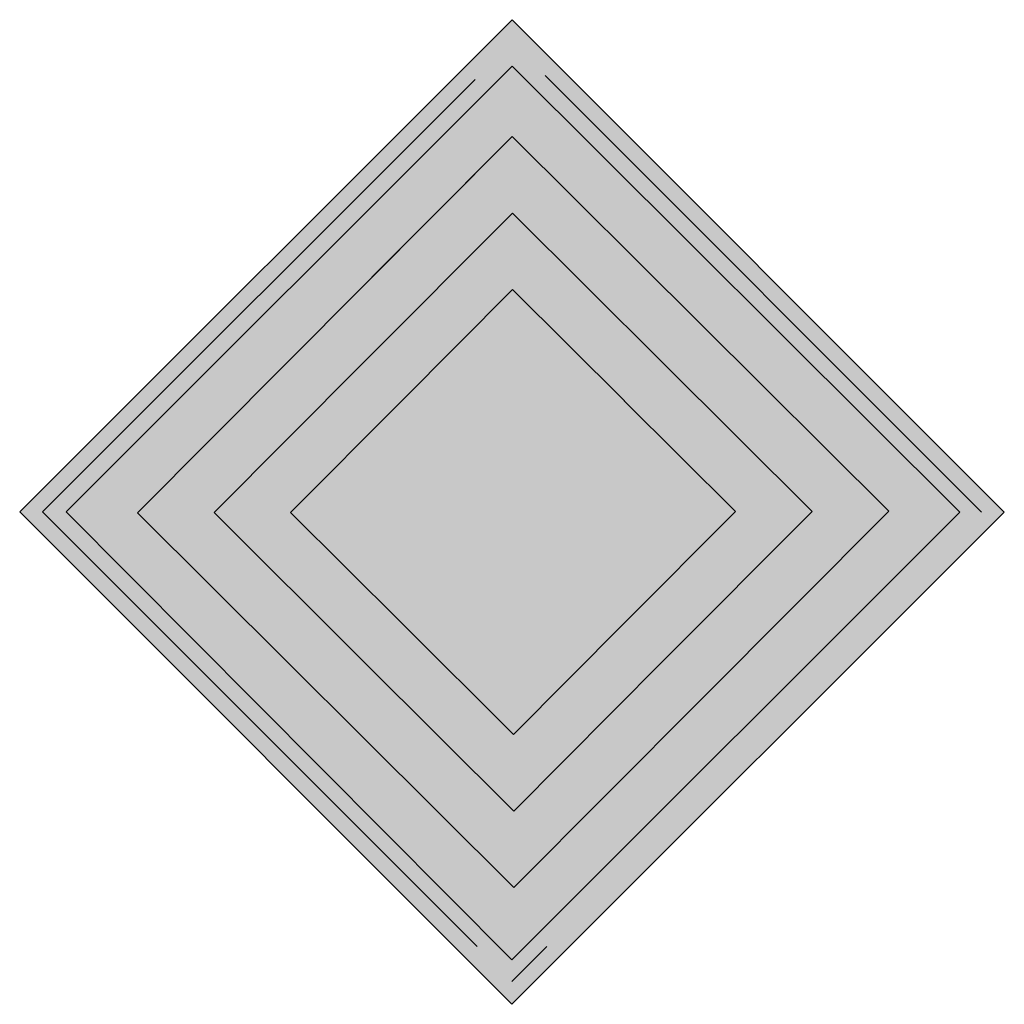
# Model space of a CAD drawing. Header units: metres. Extents: x -0.002 to 0.002, y -0.002 to 0.002.
import ezdxf

# ---------------------------------------------------------------- set-up
doc = ezdxf.new("R2010")
doc.units = ezdxf.units.M
doc.header["$MEASUREMENT"] = 0
doc.layers.get('0').update_dxf_attribs({"lineweight": 0})
doc.layers.add('SIG_NE_EI6_flf', color=7, linetype='Continuous', lineweight=0, true_color=0x108de0)
doc.layers.add('SIG_NE_EI6_sym', color=7, linetype='Continuous', lineweight=0)

msp = doc.modelspace()

# ---------------------------------------------------------------- hatches: boundary and pattern name
at = {"layer": 'SIG_NE_EI6_flf', "true_color": 0xffffff}
h = msp.add_hatch(color=7, dxfattribs=at)
h.dxf.hatch_style = 1
h.paths.add_polyline_path([(0.0000001, 0.0019957), (-0.002, -0.0000043), (0, -0.0020043), (0.002, -0.0000044)])
h.paths.add_polyline_path([(0.0000002, 0.001807), (0.00182, -0.0000045), (-0.0000002, -0.0018243), (-0.0018113, -0.0000041)], flags=16)
h.paths.add_polyline_path([(0.000001, 0.0015216), (0.0015303, -0.0000011), (0.0007689, -0.0007658), (0.0000075, -0.0015304), (-0.0015217, -0.0000077)], flags=0)
h.paths.add_polyline_path([(0.0000016, 0.0012103), (0.0006121, 0.0006025), (0.001219, -0.0000018), (0.0006129, -0.0006105), (0.0000069, -0.0012192), (-0.0006036, -0.0006114), (-0.0012105, -0.000007), (-0.0006044, 0.0006016)], flags=0)
h.paths.add_polyline_path([(0.0000023, 0.0008991), (0.0004564, 0.0004469), (0.0009078, -0.0000025), (0.000457, -0.0004552), (0.0000062, -0.0009079), (-0.0004479, -0.0004558), (-0.0008993, -0.0000064), (-0.0004485, 0.0004464)], flags=0)
at = {"layer": 'SIG_NE_EI6_flf'}
h = msp.add_hatch(color=256, dxfattribs=at)
h.dxf.hatch_style = 1
h.paths.add_polyline_path([(0.0000002, 0.001807), (-0.0018113, -0.0000041), (-0.0000002, -0.0018243), (0.00182, -0.0000045)])
h.paths.add_polyline_path([(0.000001, 0.0015216), (0.0015303, -0.0000011), (0.0007689, -0.0007658), (0.0000075, -0.0015304), (-0.0015217, -0.0000077)], flags=16)
h.paths.add_polyline_path([(-0.0006044, 0.0006016), (0.0000016, 0.0012103), (0.0006121, 0.0006025), (0.001219, -0.0000018), (0.0006129, -0.0006105), (0.0000069, -0.0012192), (-0.0006036, -0.0006114), (-0.0012105, -0.000007)], flags=0)
h.paths.add_polyline_path([(-0.0004485, 0.0004464), (0.0000023, 0.0008991), (0.0004564, 0.0004469), (0.0009078, -0.0000025), (0.000457, -0.0004552), (0.0000062, -0.0009079), (-0.0004479, -0.0004558), (-0.0008993, -0.0000064)], flags=0)
h.paths.add_polyline_path([(0.0000016, 0.0012103), (-0.0006044, 0.0006016), (-0.0012105, -0.000007), (-0.0006036, -0.0006114), (0.0000069, -0.0012192), (0.0006129, -0.0006105), (0.001219, -0.0000018), (0.0006121, 0.0006025)], flags=0)
at = {"layer": 'SIG_NE_EI6_flf', "true_color": 0xffffff}
h = msp.add_hatch(color=7, dxfattribs=at)
h.dxf.hatch_style = 1
h.paths.add_polyline_path([(0.000001, 0.0015216), (-0.0015217, -0.0000077), (0.0000075, -0.0015304), (0.0007689, -0.0007658), (0.0015303, -0.0000011)])
h.paths.add_polyline_path([(-0.0006044, 0.0006016), (0.0000016, 0.0012103), (0.0006121, 0.0006025), (0.001219, -0.0000018), (0.0006129, -0.0006105), (0.0000069, -0.0012192), (-0.0006036, -0.0006114), (-0.0012105, -0.000007)], flags=16)
h.paths.add_polyline_path([(-0.0004485, 0.0004464), (0.0000023, 0.0008991), (0.0004564, 0.0004469), (0.0009078, -0.0000025), (0.000457, -0.0004552), (0.0000062, -0.0009079), (-0.0004479, -0.0004558), (-0.0008993, -0.0000064)], flags=0)
at = {"layer": 'SIG_NE_EI6_flf'}
h = msp.add_hatch(color=256, dxfattribs=at)
h.dxf.hatch_style = 1
h.paths.add_polyline_path([(-0.0012105, -0.000007), (-0.0006036, -0.0006114), (0.0000069, -0.0012192), (0.0006129, -0.0006105), (0.001219, -0.0000018), (0.0006121, 0.0006025), (0.0000016, 0.0012103), (-0.0006044, 0.0006016)])
h.paths.add_polyline_path([(-0.0004485, 0.0004464), (0.0000023, 0.0008991), (0.0004564, 0.0004469), (0.0009078, -0.0000025), (0.000457, -0.0004552), (0.0000062, -0.0009079), (-0.0004479, -0.0004558), (-0.0008993, -0.0000064)], flags=16)
at = {"layer": 'SIG_NE_EI6_flf', "true_color": 0xffffff}
h = msp.add_hatch(color=7, dxfattribs=at)
h.dxf.hatch_style = 1
h.paths.add_polyline_path([(0.0004561, 0.0004473), (0.0000023, 0.0008991), (-0.0004485, 0.0004464), (-0.0008993, -0.0000064), (-0.0004479, -0.0004558), (0.0000062, -0.0009079), (0.000457, -0.0004552), (0.0009078, -0.0000025)])
at = {"layer": 'SIG_NE_EI6_sym'}
h = msp.add_hatch(color=256, dxfattribs=at)
h.dxf.hatch_style = 1
h.paths.add_polyline_path([(-0.0019071, -0.0000041), (-0.0000002, -0.0019115), (0.0019072, -0.0000046), (0.0000003, 0.0019028)])
h.paths.add_polyline_path([(0.00182, -0.0000045), (-0.0000002, -0.0018243), (-0.0018113, -0.0000041), (0.0000002, 0.001807)], flags=16)

# ---------------------------------------------------------------- linework, layer by layer
for p, q in [((0.000001, 0.0015216), (-0.0015217, -0.0000077)), ((-0.0007604, 0.0007569), (0.000001, 0.0015216)), ((0.0015303, -0.0000011), (0.000001, 0.0015216)), ((-0.0006044, 0.0006016), (0.0000016, 0.0012103)), ((0.0006121, 0.0006025), (0.0000016, 0.0012103)), ((-0.0004485, 0.0004464), (0.0000023, 0.0008991)), ((0.0004564, 0.0004469), (0.0000023, 0.0008991)), ((-0.0006044, 0.0006016), (-0.0012105, -0.000007)), ((0.0006121, 0.0006025), (0.001219, -0.0000018)), ((-0.0004485, 0.0004464), (-0.0008993, -0.0000064)), ((0.0004561, 0.0004473), (0.0009078, -0.0000025)), ((-0.0015217, -0.0000077), (0.0000075, -0.0015304)), ((-0.0006036, -0.0006114), (-0.0012105, -0.000007)), ((-0.0004479, -0.0004558), (-0.0008993, -0.0000064)), ((0.000457, -0.0004552), (0.0009078, -0.0000025)), ((0.0006129, -0.0006105), (0.001219, -0.0000018)), ((0.0007689, -0.0007658), (0.0015303, -0.0000011)), ((-0.0004479, -0.0004558), (0.0000062, -0.0009079)), ((0.000457, -0.0004552), (0.0000062, -0.0009079)), ((-0.0006036, -0.0006114), (0.0000069, -0.0012192)), ((0.0006129, -0.0006105), (0.0000069, -0.0012192)), ((0.0007689, -0.0007658), (0.0000075, -0.0015304)), ((-0.0000002, -0.0019115), (0.0001418, -0.0017695))]:
    msp.add_line(p, q)
for p, q in [((-0.002, -0.0000043), (0.0000001, 0.0019957)), ((0.0000001, 0.0019957), (0.002, -0.0000044)), ((0.0000002, 0.001807), (-0.0018113, -0.0000041)), ((0.00182, -0.0000045), (0.0000002, 0.001807)), ((0.0019072, -0.0000046), (0.0001342, 0.0017689)), ((-0.0001495, 0.0017531), (-0.0019071, -0.0000041)), ((0, -0.0020043), (-0.002, -0.0000043)), ((-0.0019071, -0.0000041), (-0.0001419, -0.0017698)), ((-0.0018113, -0.0000041), (-0.0000002, -0.0018243)), ((-0.0000002, -0.0018243), (0.00182, -0.0000045)), ((0.002, -0.0000044), (0, -0.0020043))]:
    msp.add_line(p, q, dxfattribs=at)

doc.saveas('drawing.dxf')
